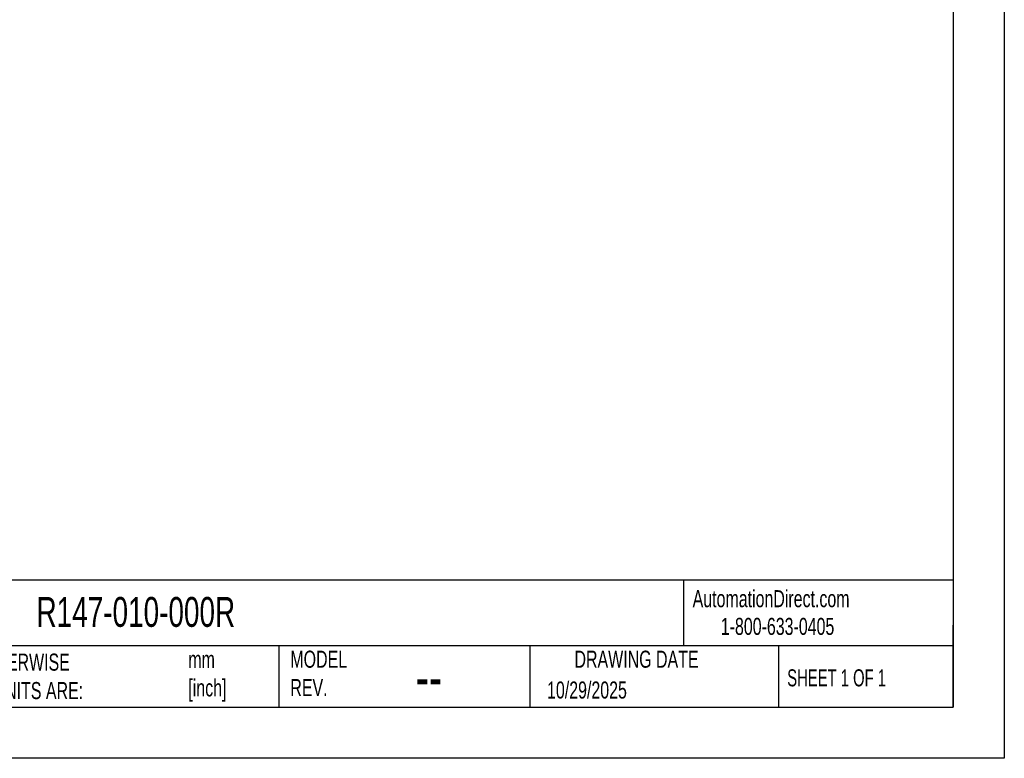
# Model space of a CAD drawing. Header units: millimetres. Extents: x 0 to 838, y 0 to 648.
# Tile 14 of 21: x 471 to 838, y 0 to 275. Entities that reach past the tile are written whole.
import ezdxf

# ---------------------------------------------------------------- set-up
doc = ezdxf.new("R2010")
doc.units = ezdxf.units.MM
doc.header["$LTSCALE"] = 3
doc.layers.add('TEXT', color=140, linetype='Continuous', lineweight=25)
doc.styles.add('SLDTEXTSTYLE0', font='TXT', dxfattribs={"width": 0.7})
doc.styles.add('SLDTEXTSTYLE1', font='TXT', dxfattribs={"width": 0.65})

msp = doc.modelspace()

# ---------------------------------------------------------------- linework, layer by layer
at = {"color": 7, "linetype": 'Continuous'}
for p, q in [((838.21, 647.71), (838.21, 0.01)), ((838.21, 0.01), (0.01, 0.01))]:
    msp.add_line(p, q, dxfattribs=at)
at = {"layer": 'TEXT'}
for p, q in [((819.15, 628.65), (819.15, 19.05)), ((819.15, 66.38), (19.05, 66.38)), ((718.73, 66.38), (718.73, 41.91)), ((819.15, 19.05), (819.15, 49.53)), ((819.15, 41.91), (19.05, 41.91)), ((567.9, 41.91), (567.9, 19.05)), ((661.4, 41.91), (661.4, 19.05)), ((754.05, 41.91), (754.05, 19.05)), ((19.05, 19.05), (819.15, 19.05))]:
    msp.add_line(p, q, dxfattribs=at)

# ---------------------------------------------------------------- texts
at = {"color": 179, "linetype": 'Continuous', "lineweight": 18, "char_height": 6.35, "attachment_point": 1, "style": 'SLDTEXTSTYLE0'}
for s, insert in [('AutomationDirect.com', (722.08, 62.63)), ('1-800-633-0405', (732.57, 52.31))]:
    msp.add_mtext(s, dxfattribs=dict(at, insert=insert))
at = {"layer": 'TEXT'}
for s, insert, char_height, attachment_point, style in [('R147-010-000R', (477.62, 60.07), 11.1125, 1, 'SLDTEXTSTYLE0'), ('UNLESS OTHERWISE ^JSPECIFIED UNITS ARE:', (428.61, 38.99), 6.35, 1, 'SLDTEXTSTYLE0'), ('mm^J[inch]', (534.19, 39.99), 6.35, 1, 'SLDTEXTSTYLE0'), ('MODEL ^JREV.', (572.2, 40.09), 6.35, 1, 'SLDTEXTSTYLE0'), ('DRAWING DATE', (701.18, 40.09), 6.35, 2, 'SLDTEXTSTYLE0'), ('SHEET 1 OF 1', (757.32, 33.15), 6.35, 1, 'SLDTEXTSTYLE1'), ('--', (618.89, 38.2), 15.875, 1, 'SLDTEXTSTYLE0'), ('10/29/2025', (667.84, 28.61), 6.35, 1, 'SLDTEXTSTYLE0')]:
    msp.add_mtext(s, dxfattribs=dict(at, insert=insert, char_height=char_height, attachment_point=attachment_point, style=style))

doc.saveas('drawing.dxf')
